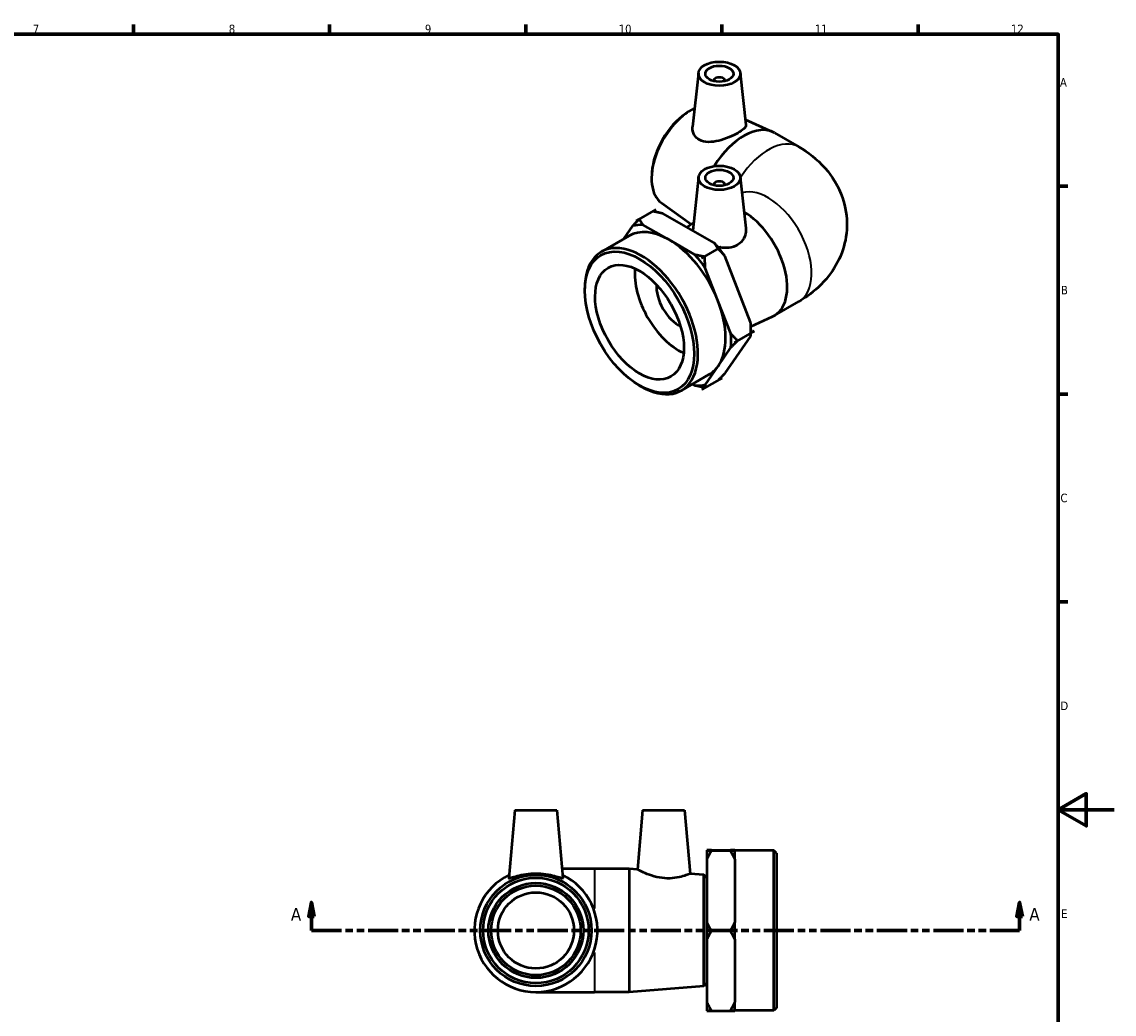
# Model space of a CAD drawing. Header units: millimetres. Extents: x 0 to 901, y -125 to 601.
# Tile 4 of 4: x 451 to 841, y 224 to 578. Entities that reach past the tile are written whole.
import ezdxf

# ---------------------------------------------------------------- set-up
doc = ezdxf.new("R2010")
doc.units = ezdxf.units.MM
doc.linetypes.add('DOUBLE_DASH_CHAIN', pattern=[1.2403, 0.6614, -0.0827, 0.1654, -0.0827, 0.1654, -0.0827])
for name, color, linetype, lineweight in [('Border (ANSI)', 7, 'Continuous', 70), ('Section Line (ANSI)', 7, 'DOUBLE_DASH_CHAIN', 70), ('Visible (ANSI)', 7, 'Continuous', 50), ('Visible Narrow (ANSI)', 7, 'Continuous', 35)]:
    doc.layers.add(name, color=color, linetype=linetype, lineweight=lineweight)
doc.styles.add('Label Text (ANSI)', font='tahoma.ttf')
doc.styles.add('Note Text (ANSI)', font='tahoma.ttf')

# ---------------------------------------------------------------- blocks, each defined once
blk = doc.blocks.new('Borders Default Border')
at = {"layer": 'Border (ANSI)'}
for p, q in [((490.58, 574), (490.58, 577.45)), ((560.67, 574), (560.67, 577.45)), ((630.75, 574), (630.75, 577.45)), ((700.83, 574), (700.83, 577.45)), ((770.92, 574), (770.92, 577.45)), ((821, 519.75), (824.45, 519.75)), ((821, 445.5), (824.45, 445.5)), ((821, 371.25), (824.45, 371.25))]:
    blk.add_line(p, q, dxfattribs=at)
at = {"layer": 'Border (ANSI)', "flags": 128}
for points in [[(20, 20), (20, 574), (821, 574), (821, 20), (20, 20)], [(841, 297), (821, 297), (831, 302.77), (831, 291.23), (821, 297)]]:
    blk.add_lwpolyline(points, dxfattribs=at)
at = {"layer": 'Border (ANSI)', "color": 230, "true_color": 0xff0080, "attachment_point": 7, "style": 'Note Text (ANSI)'}
for s, insert, char_height in [('7', (454.6, 574.4), 3.05), ('8', (524.63, 574.33), 3.05), ('9', (594.7, 574.34), 3.05), ('10', (663.96, 574.34), 3.048), ('11', (734.04, 574.4), 3.048), ('12', (804.13, 574.4), 3.048), ('A', (821.63, 555.35), 3.05), ('B', (821.99, 481.1), 3.05), ('C', (821.8, 406.8), 3.05), ('D', (821.81, 332.6), 3.05), ('E', (822.05, 258.35), 3.05)]:
    blk.add_mtext(s, dxfattribs=dict(at, insert=insert, char_height=char_height))
blk = doc.blocks.new('2dTransSection0')
at = {"layer": 'Section Line (ANSI)', "linetype": 'Continuous'}
for p, q in [((554.18, 263.87), (553.18, 258.87)), ((554.18, 258.87), (554.18, 263.87)), ((555.18, 258.87), (554.18, 263.87)), ((807.22, 263.87), (806.22, 258.87)), ((807.22, 258.87), (807.22, 263.87)), ((808.22, 258.87), (807.22, 263.87)), ((553.18, 258.87), (555.18, 258.87)), ((554.18, 253.87), (554.18, 258.87)), ((806.22, 258.87), (808.22, 258.87)), ((807.22, 253.87), (807.22, 258.87)), ((554.18, 253.87), (564.78, 253.87)), ((796.62, 253.87), (807.22, 253.87))]:
    blk.add_line(p, q, dxfattribs=at)
at = {"layer": 'Section Line (ANSI)', "linetype": 'DOUBLE_DASH_CHAIN', "ltscale": 16.288881}
blk.add_line((554.18, 253.87), (807.22, 253.87), dxfattribs=at)
at = {"layer": 'Section Line (ANSI)', "linetype": 'Continuous', "flags": 128}
for points in [[(555.18, 258.87), (554.18, 263.87), (553.18, 258.87), (555.18, 258.87)], [(808.22, 258.87), (807.22, 263.87), (806.22, 258.87), (808.22, 258.87)]]:
    blk.add_lwpolyline(points, dxfattribs=at)
at = {"layer": 'Section Line (ANSI)'}
for points in [[(555.18, 258.87), (554.18, 263.87), (553.18, 258.87), (555.18, 258.87)], [(808.22, 258.87), (807.22, 263.87), (806.22, 258.87), (808.22, 258.87)]]:
    blk.add_solid(points, dxfattribs=at)
at = {"layer": 'Section Line (ANSI)', "char_height": 4.57, "attachment_point": 7, "style": 'Label Text (ANSI)'}
for insert in [(546.82, 257.37), (810.69, 257.37)]:
    blk.add_mtext('A', dxfattribs=dict(at, insert=insert))

msp = doc.modelspace()

# ---------------------------------------------------------------- linework, layer by layer
at = {"layer": 'Visible (ANSI)'}
for p, q in [((692.438, 560.179), (690.381, 540.995)), ((707.41, 560.179), (709.391, 541.701)), ((697.924, 557.46), (697.924, 557.273)), ((701.924, 557.46), (701.924, 557.273)), ((687.862, 545.652), (688.473, 546.068)), ((709.191, 543.564), (718.974, 539.135)), ((719.612, 538.807), (728.333, 533.785)), ((675.798, 524.702), (675.745, 523.966)), ((692.438, 523.002), (690.388, 503.88)), ((697.924, 520.283), (697.924, 520.096)), ((701.924, 520.283), (701.924, 520.096)), ((707.41, 523.002), (709.361, 504.804)), ((677.229, 511.386), (670.158, 507.314)), ((676.098, 510.734), (677.229, 511.386)), ((677.229, 511.386), (677.229, 511.386)), ((679.283, 513.745), (689.899, 506.169)), ((670.158, 507.314), (671.29, 507.966)), ((698.111, 499.474), (679.699, 509.977)), ((668.933, 505.54), (665.721, 500.888)), ((670.158, 507.314), (670.158, 507.314)), ((670.158, 507.314), (670.158, 507.314)), ((681.834, 500.654), (672.627, 505.906)), ((688.333, 505.052), (690.694, 506.737)), ((657.799, 496.326), (667.656, 502.002)), ((691.04, 495.402), (681.834, 500.654)), ((700.581, 498.065), (693.509, 493.993)), ((700.58, 498.065), (699.449, 497.414)), ((699.449, 497.413), (700.581, 498.064)), ((700.581, 498.065), (700.58, 498.065)), ((700.581, 498.064), (700.581, 498.065)), ((694.64, 494.645), (693.509, 493.993)), ((693.51, 493.992), (693.509, 493.993)), ((693.509, 493.993), (693.509, 493.993)), ((693.51, 493.992), (694.641, 494.644)), ((711.106, 471.151), (701.825, 494.882)), ((699.395, 478.945), (694.754, 490.81)), ((651.848, 482.405), (651.848, 483.187)), ((704.035, 467.079), (699.395, 478.945)), ((719.612, 473.531), (728.333, 478.553)), ((711.196, 469.682), (718.974, 473.204)), ((711.219, 468.494), (711.219, 467.318)), ((701.994, 452.967), (711.126, 466.194)), ((706.411, 464.549), (705.279, 463.897)), ((705.279, 463.896), (706.411, 464.548)), ((712.351, 467.968), (705.28, 463.897)), ((712.35, 467.969), (711.219, 467.318)), ((711.219, 467.317), (712.35, 467.968)), ((711.219, 467.317), (711.219, 467.263)), ((712.351, 467.968), (712.35, 467.969)), ((712.35, 467.968), (712.351, 467.968)), ((699.489, 455.509), (704.055, 462.122)), ((705.279, 463.896), (705.28, 463.897)), ((705.28, 463.897), (705.279, 463.897)), ((694.923, 448.895), (699.489, 455.509)), ((686.343, 446.757), (696.2, 452.433)), ((690.321, 449.048), (691.229, 448.53)), ((700.769, 451.193), (693.698, 447.121)), ((700.77, 451.193), (699.638, 450.542)), ((699.639, 450.543), (700.769, 451.193)), ((700.769, 451.193), (700.77, 451.193)), ((671.317, 448.597), (671.993, 448.205)), ((693.698, 447.121), (694.829, 447.773)), ((693.698, 447.121), (693.699, 447.122)), ((693.698, 447.121), (693.698, 447.121)), ((694.83, 447.773), (693.699, 447.122)), ((626.863, 296.87), (624.736, 272.556)), ((626.863, 296.87), (641.863, 296.87)), ((641.863, 296.87), (643.99, 272.556)), ((672.513, 296.87), (670.655, 275.634)), ((672.513, 296.87), (687.513, 296.87)), ((687.513, 296.87), (689.502, 274.136)), ((696.997, 282.546), (695.463, 282.546)), ((695.463, 282.546), (697.063, 282.546)), ((695.463, 282.546), (695.463, 282.546)), ((695.463, 282.53), (695.463, 282.408)), ((695.463, 282.408), (695.463, 282.392)), ((695.463, 282.392), (697.063, 282.392)), ((695.463, 282.392), (695.463, 279.359)), ((695.463, 282.392), (705.463, 282.392)), ((695.463, 282.392), (695.463, 282.392)), ((697.063, 282.546), (703.863, 282.546)), ((703.863, 282.546), (705.463, 282.546)), ((703.863, 282.392), (705.463, 282.392)), ((705.463, 282.546), (703.929, 282.546)), ((705.463, 282.546), (705.463, 282.546)), ((705.463, 282.53), (705.463, 282.469)), ((719.403, 282.47), (705.463, 282.47)), ((705.463, 282.469), (705.463, 282.408)), ((705.463, 282.392), (705.463, 282.408)), ((705.463, 279.359), (705.463, 282.392)), ((705.463, 282.392), (705.463, 282.392)), ((719.403, 225.27), (719.403, 282.47)), ((720.363, 281.51), (719.403, 282.47)), ((720.363, 281.51), (720.363, 226.23)), ((695.463, 279.359), (695.463, 256.748)), ((705.463, 279.359), (705.463, 268.054)), ((655.363, 275.87), (643.7, 275.87)), ((667.696, 275.87), (655.363, 275.87)), ((667.696, 275.87), (667.696, 231.87)), ((670.655, 275.634), (667.696, 275.87)), ((694.406, 273.746), (689.502, 274.136)), ((694.406, 233.993), (694.406, 273.746)), ((695.363, 272.71), (694.406, 273.746)), ((695.363, 272.71), (695.363, 235.03)), ((695.463, 269.87), (695.363, 269.87)), ((705.463, 268.054), (705.463, 256.748)), ((695.463, 256.748), (695.463, 253.716)), ((697.063, 253.716), (695.463, 253.716)), ((695.463, 253.716), (695.463, 253.715)), ((695.463, 253.715), (695.463, 250.699)), ((695.463, 253.715), (697.063, 253.715)), ((695.463, 253.715), (705.463, 253.715)), ((695.463, 253.715), (695.463, 253.715)), ((705.463, 253.716), (703.863, 253.716)), ((703.863, 253.715), (705.463, 253.715)), ((705.463, 253.716), (705.463, 256.748)), ((705.463, 253.716), (705.463, 253.715)), ((705.463, 250.699), (705.463, 253.715)), ((705.463, 253.715), (705.463, 253.715)), ((695.463, 250.699), (695.463, 228.209)), ((705.463, 250.699), (705.463, 239.454)), ((705.463, 239.454), (705.463, 228.209)), ((695.363, 235.03), (694.406, 233.993)), ((695.463, 237.87), (695.363, 237.87)), ((634.363, 231.87), (655.363, 231.87)), ((667.696, 231.87), (655.363, 231.87)), ((694.406, 233.993), (667.696, 231.87)), ((695.463, 228.209), (695.463, 225.209)), ((705.463, 225.209), (705.463, 228.209)), ((697.063, 225.193), (695.463, 225.193)), ((695.463, 225.193), (695.463, 225.193)), ((695.463, 225.193), (705.463, 225.193)), ((705.463, 225.193), (703.863, 225.193)), ((719.403, 225.27), (705.463, 225.27)), ((705.463, 225.193), (705.463, 225.193)), ((720.363, 226.23), (719.403, 225.27))]:
    msp.add_line(p, q, dxfattribs=at)
for radius in [19.876, 18.84, 16.96, 16, 13.6]:
    msp.add_circle((634.363, 253.87), radius, dxfattribs=at)
msp.add_arc((634.363, 253.87), 22, 115.66128, 64.33872, dxfattribs=at)
for centre, major_axis, ratio in [((699.924, 559.912), (-7.5, 0), 0.5758617), ((699.924, 559.912), (-5, 0), 0.5758617), ((699.924, 522.735), (-7.5, 0), 0.5758617), ((699.924, 522.735), (-5, 0), 0.5758617), ((671.392, 471.151), (-13.793, 23.952), 0.5780931), ((671.392, 471.151), (-11.19, 19.431), 0.5780931)]:
    msp.add_ellipse(centre, major_axis=major_axis, ratio=ratio, dxfattribs=at)
for centre, major_axis, ratio, start_param, end_param in [((699.924, 557.46), (-2, 0), 0.5758617, 2.9729035, 6.4518745), ((689.747, 530.619), (-9.919, -17.224), 0.5780931, 3.8296169, 6.2268191), ((689.07, 531.008), (-9.402, -16.326), 0.5780931, 4.0158162, 5.4089618), ((708.633, 519.743), (10.979, 19.065), 0.5780931, 0, 1.5265753), ((699.924, 520.283), (2, 0), 0.5758617, 6.1144961, 9.5934671), ((708.633, 492.596), (10.979, -19.065), 0.5780931, 6.2268191, 8.6339024), ((681.928, 477.218), (-14.272, 24.784), 0.5780931, 5.5043899, 6.2831853), ((681.928, 477.218), (-15.682, 27.232), 0.5780931, 5.931588, 6.1243893), ((681.928, 477.218), (-16.48, 28.618), 0.5780931, 6.0279698, 6.0280076), ((681.928, 477.218), (-14.272, 24.784), 0.5780931, 4.4571924, 5.5043899), ((672.071, 471.541), (14.272, -24.784), 0.5780931, 5.4958534, 10.2121098), ((688.999, 481.29), (15.682, -27.232), 0.5780931, 1.8532499, 1.9355991), ((688.999, 481.29), (15.682, -27.232), 0.5780931, 1.7427978, 1.8532101), ((681.928, 477.218), (-15.682, 27.232), 0.5780931, 4.8843905, 5.0771918), ((681.928, 477.218), (16.48, -28.618), 0.5780931, 1.8391796, 1.8392174), ((685.534, 479.294), (-11.19, 19.431), 0.5780931, 0.680904, 2.4606886), ((685.534, 479.294), (-5.739, 9.966), 0.5780931, 0.7164647, 2.425128), ((681.928, 477.218), (14.272, -24.784), 0.5780931, 0.2684022, 1.3155997), ((688.999, 481.29), (15.682, -27.232), 0.5780931, 0.7873319, 0.8884016), ((681.928, 477.218), (-15.682, 27.232), 0.5780931, 3.8371929, 4.0299942), ((681.928, 477.218), (16.48, -28.618), 0.5780931, 0.7919821, 0.7920198), ((681.928, 477.218), (14.272, -24.784), 0.5780931, 0, 0.2684022), ((681.928, 477.218), (15.682, -27.232), 0.5780931, 5.931588, 6.1243893), ((688.999, 481.29), (16.48, -28.618), 0.5780931, 6.0279698, 6.0280076), ((681.928, 477.218), (16.48, -28.618), 0.5780931, 6.0279698, 6.0280076), ((683.059, 477.869), (16.48, -28.618), 0.5780931, 6.0279698, 6.0280076)]:
    msp.add_ellipse(centre, major_axis=major_axis, ratio=ratio, start_param=start_param, end_param=end_param, dxfattribs=at)
for points, knots in [([(692.831, 536.257), (692.032, 536.684), (691.359, 537.336), (690.504, 538.906), (690.321, 539.815), (690.361, 540.772), (690.37, 540.884), (690.382, 540.995)], [0, 0, 0, 0, 0.35270019, 0.35270019, 0.70540039, 0.70540039, 0.75131423, 0.75131423, 0.75131423, 0.75131423]), ([(709.391, 541.701), (709.395, 541.658), (709.397, 541.616), (709.391, 541.178), (709.151, 540.733), (708.165, 539.769), (707.417, 539.245), (705.665, 538.237), (704.565, 537.695), (702.187, 536.723), (700.91, 536.294), (698.5, 535.703), (697.2, 535.504), (694.798, 535.545), (693.696, 535.794), (692.831, 536.257)], [3.5570156, 3.5570156, 3.5570156, 3.5570156, 3.5966838, 3.5966838, 3.9683323, 3.9683323, 4.3399809, 4.3399809, 4.7116294, 4.7116294, 5.0832779, 5.0832779, 5.4657003, 5.4657003, 5.8481226, 5.8481226, 5.8481226, 5.8481226]), ([(728.333, 533.785), (731.615, 531.895), (734.821, 529.483), (740.234, 523.366), (742.511, 519.788), (745.026, 512.387), (745.593, 508.858), (745.401, 502.084), (744.737, 498.864), (742.478, 492.794), (740.827, 490.007), (736.675, 484.703), (734.075, 482.386), (730.386, 479.794), (729.365, 479.148), (728.333, 478.553)], [4.712389, 4.712389, 4.712389, 4.712389, 5.0265482, 5.0265482, 5.3046089, 5.3046089, 5.5141278, 5.5141278, 5.7089501, 5.7089501, 5.9213233, 5.9213233, 6.1844181, 6.1844181, 6.2831853, 6.2831853, 6.2831853, 6.2831853]), ([(709.36, 504.803), (709.383, 504.589), (709.396, 504.376), (709.402, 503.164), (709.162, 502.078), (708.146, 500.151), (707.368, 499.318), (706.437, 498.746)], [5.00257542, 5.00257542, 5.00257542, 5.00257542, 5.08327794, 5.08327794, 5.46570028, 5.46570028, 5.84812261, 5.84812261, 5.84812261, 5.84812261]), ([(700.178, 497.834), (700.047, 497.854), (699.917, 497.875), (699.671, 497.918), (699.552, 497.941), (699.432, 497.965)], [0.666043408, 0.666043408, 0.666043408, 0.666043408, 0.705400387, 0.705400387, 0.741513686, 0.741513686, 0.741513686, 0.741513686]), ([(706.437, 498.746), (705.578, 498.218), (704.504, 497.864), (702.316, 497.621), (701.22, 497.678), (700.18, 497.834)], [0, 0, 0, 0, 0.35270019, 0.35270019, 0.66585194, 0.66585194, 0.66585194, 0.66585194]), ([(643.984, 272.522), (643.941, 272.439), (643.658, 272.481), (642.623, 272.768), (641.874, 273.005), (640.185, 273.453), (639.125, 273.696), (636.806, 274.04), (635.547, 274.136), (633.179, 274.136), (631.919, 274.04), (629.601, 273.696), (628.541, 273.453), (626.852, 273.005), (626.102, 272.768), (625.068, 272.481), (624.784, 272.439), (624.737, 272.532), (624.735, 272.543), (624.736, 272.556)], [0, 0, 0, 0, 0.3527002, 0.3527002, 0.7054004, 0.7054004, 1.06066, 1.06066, 1.4159196, 1.4159196, 1.7711792, 1.7711792, 2.1264388, 2.1264388, 2.4791389, 2.4791389, 2.8318391, 2.8318391, 2.8728115, 2.8728115, 2.8728115, 2.8728115]), ([(689.502, 274.136), (689.502, 274.136), (689.275, 274.04), (688.358, 273.696), (687.67, 273.453), (686.083, 273.005), (685.074, 272.768), (682.831, 272.481), (681.595, 272.439), (679.152, 272.612), (677.823, 272.856), (675.407, 273.521), (674.317, 273.933), (672.622, 274.649), (671.888, 275.004), (670.904, 275.499), (670.655, 275.634), (670.655, 275.634)], [1.4159196, 1.4159196, 1.4159196, 1.4159196, 1.7711792, 1.7711792, 2.1264388, 2.1264388, 2.4791389, 2.4791389, 2.8318391, 2.8318391, 3.2142615, 3.2142615, 3.5966838, 3.5966838, 3.9683323, 3.9683323, 4.3399809, 4.3399809, 4.3399809, 4.3399809])]:
    msp.add_open_spline(points, degree=3, knots=knots, dxfattribs=at)
for points, weights in [([(668.933, 505.54), (670.029, 506.692), (671.288, 507.965)], [1, 1.00147048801, 1.00000097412]), ([(671.29, 507.966), (671.922, 506.88), (672.627, 505.906)], [1, 1.00147097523, 1]), ([(679.699, 509.977), (677.996, 510.377), (676.098, 510.734)], [1, 1.00147097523, 1]), ([(699.449, 497.414), (698.816, 498.5), (698.111, 499.474)], [1, 1.00147097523, 1]), ([(701.825, 494.882), (700.72, 496.147), (699.449, 497.413)], [1, 1.00147097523, 1]), ([(691.04, 495.402), (692.743, 495.002), (694.64, 494.645)], [1, 1.00147097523, 1]), ([(694.641, 494.644), (694.646, 492.649), (694.754, 490.81)], [1, 1.00147097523, 1]), ([(711.219, 467.318), (711.214, 469.313), (711.106, 471.151)], [1, 1.00147097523, 1]), ([(704.035, 467.079), (705.14, 465.815), (706.411, 464.549)], [1, 1.00147097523, 1]), ([(706.411, 464.548), (705.151, 463.275), (704.055, 462.122)], [1, 1.00147097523, 1]), ([(711.126, 466.194), (711.224, 466.772), (711.219, 467.317)], [1, 1.00147097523, 1]), ([(699.638, 450.542), (700.898, 451.815), (701.994, 452.967)], [1, 1.00147097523, 1]), ([(694.923, 448.895), (694.825, 448.318), (694.83, 447.773)], [1, 1.00147097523, 1]), ([(694.829, 447.773), (692.931, 448.13), (691.229, 448.53)], [1, 1.00147097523, 1]), ([(697.063, 282.546), (696.168, 282.538), (695.463, 282.53)], [1, 1.00147097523, 1]), ([(695.463, 282.408), (696.168, 282.4), (697.063, 282.392)], [1, 1.00147097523, 1]), ([(697.063, 282.392), (696.168, 280.838), (695.463, 279.359)], [1, 1.00147097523, 1]), ([(705.463, 282.53), (704.757, 282.538), (703.863, 282.546)], [1, 1.00147097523, 1]), ([(703.863, 282.392), (704.757, 282.4), (705.463, 282.408)], [1, 1.00147097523, 1]), ([(705.463, 279.359), (704.757, 280.838), (703.863, 282.392)], [1, 1.00147097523, 1]), ([(695.463, 256.748), (696.168, 255.27), (697.063, 253.716)], [1, 1.00147097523, 1]), ([(697.063, 253.715), (696.168, 252.169), (695.463, 250.699)], [1, 1.00147097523, 1]), ([(703.863, 253.716), (704.757, 255.27), (705.463, 256.748)], [1, 1.00147097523, 1]), ([(705.463, 250.699), (704.757, 252.169), (703.863, 253.715)], [1, 1.00147097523, 1]), ([(695.463, 228.209), (696.168, 226.739), (697.063, 225.193)], [1, 1.00147097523, 1]), ([(703.863, 225.193), (704.757, 226.739), (705.463, 228.209)], [1, 1.00147097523, 1]), ([(696.997, 225.193), (696.142, 225.201), (695.463, 225.209)], [1.00010482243, 1.00141655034, 1]), ([(705.463, 225.209), (704.784, 225.201), (703.929, 225.193)], [1, 1.00141655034, 1.00010482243])]:
    msp.add_rational_spline(points, weights, degree=2, dxfattribs=at)
msp.add_open_spline([(643.99, 272.556), (643.991, 272.543), (643.989, 272.532), (643.984, 272.522)], degree=3, dxfattribs=at)
at = {"layer": 'Visible Narrow (ANSI)'}
for p, q in [((655.363, 275.825), (655.363, 261.744)), ((655.363, 245.995), (655.363, 231.914))]:
    msp.add_line(p, q, dxfattribs=at)
for centre, major_axis, start_param, end_param in [((717.354, 514.72), (10.979, 19.065), 0, 1.4756329), ((717.354, 497.618), (-10.979, 19.065), 3.1415927, 6.1438548)]:
    msp.add_ellipse(centre, major_axis=major_axis, ratio=0.5780931, start_param=start_param, end_param=end_param, dxfattribs=at)

# ---------------------------------------------------------------- block references
msp.add_blockref('Borders Default Border', (0, 0))
at = {"layer": 'Section Line (ANSI)'}
msp.add_blockref('2dTransSection0', (0, 0), dxfattribs=at)

doc.saveas('drawing.dxf')
